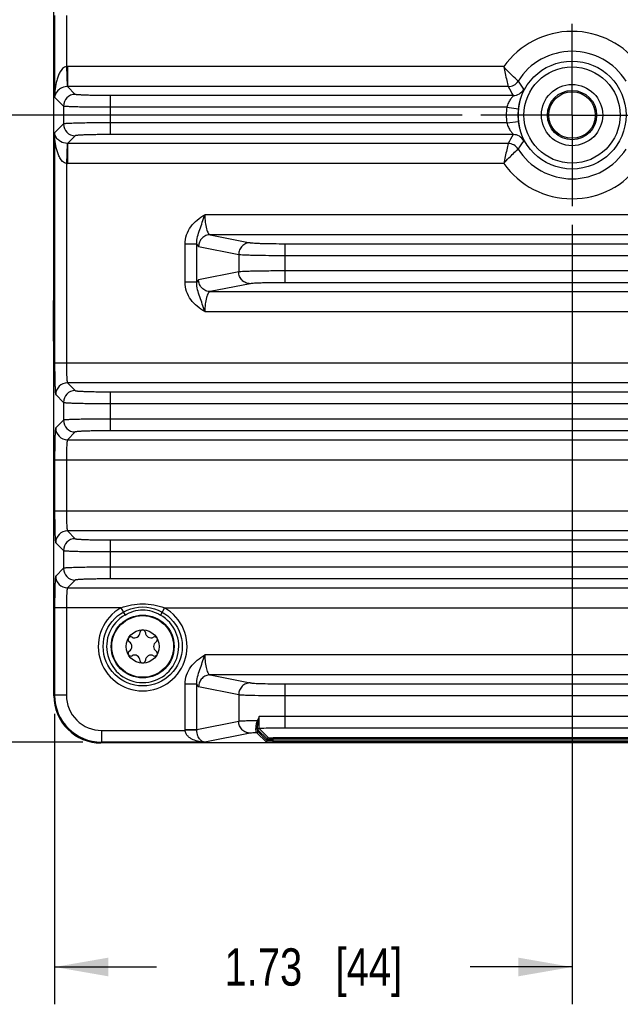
# Model space of a CAD drawing. Header units: inches. Extents: x 0 to 34, y 0 to 22.
# Tile 3 of 133: x 4.4 to 6.4, y 7.4 to 10.7. Entities that reach past the tile are written whole.
import ezdxf

# ---------------------------------------------------------------- set-up
doc = ezdxf.new("R2010")
doc.units = ezdxf.units.IN
doc.header["$LTSCALE"] = 1.87
doc.header["$MEASUREMENT"] = 0
doc.linetypes.add('CENTER', pattern=[0.6, 0.375, -0.075, 0.075, -0.075])
doc.layers.get('0').update_dxf_attribs({"linetype": 'CONTINUOUS'})
for name, color, linetype in [('02___PRT_ALL_AXES', 7, 'CONTINUOUS'), ('COSMETIC', 7, 'CONTINUOUS'), ('DIMENSIONS', 7, 'CONTINUOUS')]:
    doc.layers.add(name, color=color, linetype=linetype)
doc.styles.get("Standard").update_dxf_attribs({"font": 'txt', "width": 0.8})
doc.dimstyles.new('DIMSTYLE_2', dxfattribs={"dimtxt": 0.125, "dimasz": 0.18, "dimexe": 0.125, "dimexo": 0.0625, "dimgap": 0.0625, "dimtad": 0, "dimtih": 1, "dimtoh": 1, "dimzin": 4, "dimdsep": 46, "dimtxsty": 'STANDARD', "dimblk": '_FILLED', "dimblk1": '_FILLED', "dimblk2": '_FILLED', "dimcen": 0.09, "dimadec": 0, "dimazin": 0, "dimtp": 0.01, "dimtm": 0.01, "dimtfac": 1, "dimtofl": 0, "dimtmove": 0, "dimatfit": 3, "dimldrblk": '_FILLED', "dimfxl": 1, "dimtolj": 1, "dimtzin": 4, "dimarcsym": 0})

# ---------------------------------------------------------------- blocks, each defined once
blk = doc.blocks.new('_FILLED')
at = {"color": 0, "linetype": 'BYBLOCK'}
blk.add_solid([(0, 0), (-1, 0.174), (-1, -0.174)], dxfattribs=at)
blk = doc.blocks.new('*D4')
at = {"layer": 'DIMENSIONS', "color": 2, "linetype": 'CONTINUOUS'}
for p, q in [((6.2197, 10.0384), (6.2197, 7.4276)), ((4.4879, 8.4003), (4.4879, 7.4276)), ((4.4879, 7.5526), (4.8288, 7.5526)), ((6.2197, 7.5526), (5.8788, 7.5526))]:
    blk.add_line(p, q, dxfattribs=at)
at = {"layer": 'DIMENSIONS', "color": 2, "linetype": 'CONTINUOUS', "xscale": 0.18, "yscale": 0.18, "zscale": 0.18}
for p, rotation in [((4.4879, 7.5526), 180), ((6.2197, 7.5526), 359.9966240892)]:
    blk.add_blockref('_FILLED', p, dxfattribs=dict(at, rotation=rotation))
at = {"layer": 'DIMENSIONS', "color": 2, "linetype": 'CONTINUOUS', "insert": (5.3538, 7.6151), "char_height": 0.125, "width": 0.925, "attachment_point": 2, "line_spacing_factor": 0.9}
blk.add_mtext('1.73{\\Ftxt.shx;\\W1.000000;\\H0.125000; }[44]', dxfattribs=at)
blk = doc.blocks.new('*D5')
at = {"layer": 'DIMENSIONS', "color": 2, "linetype": 'CONTINUOUS'}
for p, q in [((5.8522, 10.4059), (3.6097, 10.4059)), ((3.7347, 10.4059), (3.7347, 9.5744)), ((3.7347, 8.3054), (3.7347, 9.3244)), ((4.5828, 8.3054), (3.6097, 8.3054))]:
    blk.add_line(p, q, dxfattribs=at)
at = {"layer": 'DIMENSIONS', "color": 2, "linetype": 'CONTINUOUS', "xscale": 0.18, "yscale": 0.18, "zscale": 0.18}
for p, rotation in [((3.7347, 10.4059), 89.998321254), ((3.7347, 8.3054), 270)]:
    blk.add_blockref('_FILLED', p, dxfattribs=dict(at, rotation=rotation))
at = {"layer": 'DIMENSIONS', "color": 2, "linetype": 'CONTINUOUS', "insert": (3.7347, 9.5119), "char_height": 0.125, "width": 1.125, "attachment_point": 2, "line_spacing_factor": 0.9}
blk.add_mtext('2.10{\\Ftxt.shx;\\W1.000000;\\H0.125000; }[53.4]', dxfattribs=at)

msp = doc.modelspace()

# ---------------------------------------------------------------- linework, layer by layer
at = {"color": 7, "linetype": 'CONTINUOUS'}
for p, q in [((4.4857, 9.0407), (4.4857, 12.1263)), ((4.4879, 10.7398), (4.4879, 10.4654)), ((4.5273, 10.7398), (4.5273, 10.568)), ((4.5273, 10.568), (4.5295, 10.5012)), ((4.5309, 10.5681), (4.5309, 10.5012)), ((5.991, 10.568), (4.5309, 10.5681)), ((4.5568, 10.4752), (4.5309, 10.5012)), ((6.0058, 10.5011), (4.5309, 10.5012)), ((4.5175, 10.4358), (4.4879, 10.4654)), ((4.6749, 10.3406), (4.6749, 10.4712)), ((6.023, 10.4712), (4.6749, 10.4712)), ((4.5175, 10.4358), (4.5175, 10.376)), ((6.0011, 10.4318), (4.6749, 10.4319)), ((6.0011, 10.4318), (6.0402, 10.4272)), ((4.5175, 10.376), (4.4879, 10.3464)), ((6.0011, 10.3799), (4.6749, 10.3799)), ((6.0011, 10.3799), (6.0402, 10.3846)), ((4.4879, 10.3464), (4.4879, 9.5759)), ((4.5568, 10.3366), (4.5309, 10.3106)), ((6.023, 10.3406), (4.6749, 10.3406)), ((4.5295, 10.3107), (4.5273, 10.2438)), ((4.5309, 10.3106), (4.5309, 10.2437)), ((6.0058, 10.3106), (4.5309, 10.3106)), ((4.5273, 10.2438), (4.5273, 9.5759)), ((5.9911, 10.2437), (4.5309, 10.2437)), ((7.4488, 10.072), (4.9907, 10.072)), ((5.0088, 10.0051), (5.1429, 9.9785)), ((7.4307, 10.0051), (5.0088, 10.0051)), ((4.9246, 9.8457), (4.9246, 9.974)), ((4.9634, 9.974), (4.9246, 9.974)), ((4.9634, 9.8456), (4.9634, 9.974)), ((4.97, 9.9658), (5.1041, 9.9392)), ((5.2592, 9.8445), (5.2592, 9.9751)), ((5.2592, 9.9751), (7.1803, 9.9751)), ((5.1041, 9.9392), (5.1041, 9.8805)), ((5.2592, 9.9358), (7.1803, 9.9358)), ((4.4847, 9.6756), (4.4857, 9.897)), ((5.1041, 9.8805), (4.97, 9.8539)), ((7.1803, 9.8838), (5.2592, 9.8839)), ((4.9634, 9.8457), (4.9246, 9.8457)), ((5.1429, 9.8411), (5.0088, 9.8146)), ((7.1803, 9.8445), (5.2592, 9.8445)), ((5.0088, 9.8146), (7.4307, 9.8145)), ((4.9907, 9.7477), (7.4488, 9.7477)), ((4.4857, 9.6205), (4.4847, 9.6756)), ((4.4847, 9.6756), (4.4857, 9.6756)), ((4.4879, 9.5759), (7.9515, 9.5759)), ((4.5308, 9.509), (4.5568, 9.4831)), ((7.9086, 9.509), (4.5308, 9.509)), ((4.4915, 9.4697), (4.5175, 9.4437)), ((4.6749, 9.3485), (4.6749, 9.4791)), ((4.6749, 9.4791), (7.7646, 9.479)), ((4.5175, 9.4437), (4.5175, 9.3838)), ((4.6749, 9.4397), (7.7646, 9.4397)), ((4.5175, 9.3838), (4.4915, 9.3579)), ((7.7646, 9.3878), (4.6749, 9.3878)), ((4.5568, 9.3445), (4.5308, 9.3185)), ((7.7646, 9.3484), (4.6749, 9.3485)), ((4.5308, 9.3185), (7.9086, 9.3185)), ((4.4879, 9.2516), (4.4879, 9.0799)), ((4.4879, 9.2516), (7.9515, 9.2516)), ((4.5273, 9.2516), (4.5273, 9.0799)), ((4.4879, 9.0799), (7.9515, 9.0798)), ((4.4856, 8.4604), (4.4856, 9.0407)), ((4.5308, 9.013), (4.5568, 8.987)), ((7.9086, 9.0129), (4.5308, 9.013)), ((4.4915, 8.9736), (4.5175, 8.9476)), ((4.6749, 8.983), (7.7646, 8.983)), ((4.6749, 8.8524), (4.6749, 8.983)), ((4.5175, 8.9476), (4.5175, 8.8878)), ((4.6749, 8.9437), (7.7646, 8.9436)), ((4.5175, 8.8878), (4.4915, 8.8618)), ((7.7646, 8.8917), (4.6749, 8.8918)), ((4.5568, 8.8484), (4.5308, 8.8224)), ((7.7646, 8.8524), (4.6749, 8.8524)), ((4.5308, 8.8224), (7.9086, 8.8224)), ((4.7099, 8.7556), (4.4879, 8.7556)), ((4.4879, 8.7556), (4.4879, 8.4628)), ((4.5273, 8.7556), (4.5273, 8.4628)), ((4.7099, 8.7556), (4.7235, 8.7313)), ((4.8556, 8.7556), (4.8419, 8.7313)), ((4.8556, 8.7556), (7.5838, 8.7555)), ((7.4487, 8.5977), (4.9907, 8.5977)), ((5.0088, 8.5308), (5.1429, 8.5043)), ((7.4306, 8.5308), (5.0088, 8.5308)), ((4.9634, 8.4997), (4.9246, 8.4997)), ((4.9246, 8.347), (4.9246, 8.4997)), ((4.9634, 8.347), (4.9634, 8.4997)), ((4.97, 8.4915), (5.1041, 8.4649)), ((5.2592, 8.5009), (7.1802, 8.5008)), ((5.2592, 8.3527), (5.2592, 8.5009)), ((4.4879, 8.4628), (4.4856, 8.4604)), ((4.5273, 8.4628), (4.4879, 8.4628)), ((5.1041, 8.4649), (5.1041, 8.3749)), ((5.2592, 8.4615), (7.1802, 8.4615)), ((5.1695, 8.3758), (5.1698, 8.3772)), ((5.1698, 8.3772), (5.1726, 8.3914)), ((7.1802, 8.392), (5.2592, 8.392)), ((4.6453, 8.3447), (4.9246, 8.3447)), ((4.6453, 8.3447), (4.6453, 8.3054)), ((4.9634, 8.347), (4.9246, 8.347)), ((4.9634, 8.3459), (4.9246, 8.3447)), ((5.1041, 8.3749), (4.9634, 8.347)), ((5.1994, 8.3164), (5.1683, 8.3474)), ((5.2033, 8.3203), (5.1722, 8.3514)), ((7.1802, 8.3527), (5.2592, 8.3527)), ((5.1429, 8.3355), (4.9907, 8.3054)), ((5.1954, 8.3065), (5.1647, 8.3373)), ((5.1994, 8.3105), (5.1686, 8.3412)), ((5.1994, 8.3105), (5.1994, 8.3164)), ((7.2204, 8.3198), (5.219, 8.3198)), ((5.219, 8.3057), (5.219, 8.3198)), ((7.2204, 8.3158), (5.219, 8.3159)), ((4.6453, 8.3054), (4.6429, 8.303)), ((7.7965, 8.303), (4.6429, 8.303)), ((4.9907, 8.3054), (4.6453, 8.3054)), ((5.2026, 8.306), (5.2102, 8.3058)), ((5.219, 8.3097), (5.2077, 8.3098)), ((5.219, 8.3097), (7.2204, 8.3097)), ((5.219, 8.3057), (7.2204, 8.3057))]:
    msp.add_line(p, q, dxfattribs=at)
for centre, radius in [((6.2197, 10.4059), 0.1807), ((6.2197, 10.4059), 0.161), ((6.2197, 10.4059), 0.1025), ((6.2197, 10.4059), 0.0824), ((6.2197, 10.4059), 0.0779), ((4.7827, 8.6261), 0.1053), ((4.7827, 8.6261), 0.1033), ((4.7827, 8.6261), 0.0555)]:
    msp.add_circle(centre, radius, dxfattribs=at)
for centre, radius, start, end in [((6.2197, 10.4059), 0.2803, 35.3402, 144.6606), ((6.2197, 10.4059), 0.2135, 32.173, 147.8257), ((4.5309, 10.4619), 0.1062, 89.999, 91.9277), ((4.5308, 10.4617), 0.0395, 89.8818, 91.8108), ((6.0057, 10.5405), 0.0394, 270.0365, 327.7923), ((6.848, 10.9659), 0.9619, 208.8889, 210.9483), ((6.023, 10.5106), 0.0394, 270.0399, 331.9587), ((6.6018, 10.8818), 0.6692, 212.7689, 215.6147), ((4.5569, 10.4358), 0.0394, 90.0831, 179.9156), ((6.2197, 10.4059), 0.2202, 173.2291, 186.7696), ((6.2197, 10.4059), 0.1808, 173.2291, 186.7696), ((4.5569, 10.376), 0.0394, 180.082, 269.9167), ((6.8249, 9.8591), 0.9353, 149.0209, 151.1387), ((6.023, 10.3012), 0.0394, 28.0468, 89.9615), ((4.5308, 10.3501), 0.0395, 268.1874, 270.1174), ((6.0057, 10.2712), 0.0394, 32.2065, 89.9624), ((6.6018, 9.93), 0.6692, 144.3838, 147.2296), ((6.2197, 10.4059), 0.2135, 212.173, 327.8257), ((4.5309, 10.3501), 0.1064, 268.0691, 269.9993), ((6.2197, 10.4059), 0.2803, 215.3402, 324.6606), ((4.5309, 9.4696), 0.0394, 90.0831, 179.9156), ((4.5569, 9.4437), 0.0394, 90.0831, 179.9156), ((4.5569, 9.3839), 0.0394, 180.082, 269.9167), ((4.5309, 9.3579), 0.0394, 180.082, 269.9167), ((4.5309, 8.9736), 0.0394, 90.0831, 179.9156), ((4.5569, 8.9476), 0.0394, 90.0831, 179.9156), ((4.5569, 8.8878), 0.0394, 180.082, 269.9167), ((4.5309, 8.8618), 0.0394, 180.082, 269.9167), ((4.7827, 8.6261), 0.1486, 119.3648, 60.6338), ((4.7827, 8.6261), 0.1208, 119.3648, 60.6338), ((4.7827, 8.6723), 0.00906, 1.6303, 178.3697), ((4.7427, 8.6492), 0.00906, 61.6303, 238.3697), ((4.7284, 8.6261), 0.0181, 301.6303, 58.3697), ((4.7556, 8.6731), 0.0181, 241.6303, 358.3697), ((4.8099, 8.6731), 0.0181, 181.6303, 298.3697), ((4.8228, 8.6492), 0.00906, 301.6303, 118.3697), ((4.837, 8.6261), 0.0181, 121.6303, 238.3697), ((4.7427, 8.6029), 0.00906, 121.6303, 298.3697), ((4.8228, 8.6029), 0.00906, 241.6303, 58.3697), ((4.7556, 8.579), 0.0181, 1.6303, 118.3697), ((4.7827, 8.5798), 0.00906, 181.6303, 358.3697), ((4.8099, 8.579), 0.0181, 61.6303, 178.3697), ((4.6429, 8.4604), 0.1574, 179.992, 270.0067), ((4.6453, 8.4628), 0.1574, 180.0103, 269.9884), ((4.6453, 8.4627), 0.118, 179.9858, 270.0129), ((5.5034, 8.2111), 0.3762, 153.5296, 153.7543), ((5.258, 2.998), 5.394, 89.9874, 90.9076), ((5.0022, 8.347), 0.0776, 179.9989, 181.6776), ((5.0011, 8.3468), 0.0377, 179.6576, 181.3844), ((5.1723, 8.3474), 0.00394, 90.0658, 179.9329), ((5.1647, 8.3412), 0.00394, 270.0658, 359.9329), ((5.1954, 8.3105), 0.00394, 270.0658, 359.9329), ((5.2033, 8.3164), 0.00394, 90.0658, 179.9329), ((5.2189, 8.9303), 0.6246, 269.2063, 270.0159)]:
    msp.add_arc(centre, radius, start, end, dxfattribs=at)
for points, knots in [([(4.5273, 10.568), (4.5177, 10.5671), (4.5068, 10.5532), (4.4994, 10.536), (4.4936, 10.5176), (4.4893, 10.494), (4.4881, 10.4749), (4.4879, 10.4654)], [0, 0, 0, 0, 0.25036, 0.376505, 0.501891, 0.751331, 1, 1, 1, 1]), ([(6.0391, 10.5195), (6.0376, 10.5209), (6.021, 10.5365), (6.005, 10.5527), (5.991, 10.568)], [0, 0, 0, 0, 0.087243, 1, 1, 1, 1]), ([(5.991, 10.568), (5.9944, 10.5526), (5.9991, 10.5303), (6.0042, 10.508), (6.0058, 10.5011)], [0, 0, 0, 0, 0.690795, 1, 1, 1, 1]), ([(4.5295, 10.5011), (4.5218, 10.5009), (4.5092, 10.4971), (4.494, 10.4842), (4.4887, 10.4725), (4.4879, 10.4654)], [0, 0, 0, 0, 0.390934, 0.635219, 1, 1, 1, 1]), ([(6.0577, 10.4921), (6.0578, 10.4919), (6.0577, 10.4914), (6.0575, 10.4904), (6.0569, 10.4889), (6.0558, 10.4859), (6.0539, 10.481), (6.0511, 10.4736), (6.048, 10.4642), (6.0448, 10.4532), (6.0421, 10.4406), (6.0407, 10.4318), (6.0402, 10.4272)], [0, 0, 0, 0, 0.007081, 0.022232, 0.045685, 0.077346, 0.164702, 0.28278, 0.429425, 0.601607, 0.794647, 1, 1, 1, 1]), ([(4.6749, 10.4712), (4.6674, 10.4712), (4.6526, 10.4712), (4.6312, 10.4715), (4.6113, 10.4718), (4.5938, 10.4723), (4.581, 10.4728), (4.5724, 10.4733), (4.5673, 10.4736), (4.5632, 10.474), (4.5601, 10.4743), (4.5581, 10.4747), (4.5571, 10.4749), (4.5568, 10.4752)], [0, 0, 0, 0, 0.190637, 0.374308, 0.544185, 0.694096, 0.818526, 0.869736, 0.912964, 0.947829, 0.974033, 0.991386, 1, 1, 1, 1]), ([(6.023, 10.4712), (6.0231, 10.4711), (6.0228, 10.4706), (6.0224, 10.47), (6.0215, 10.4688), (6.0198, 10.4667), (6.0171, 10.4634), (6.0136, 10.4587), (6.0099, 10.453), (6.0063, 10.4466), (6.0033, 10.4395), (6.0017, 10.4345), (6.0011, 10.4318)], [0, 0, 0, 0, 0.007856, 0.027642, 0.059042, 0.100723, 0.208438, 0.340257, 0.489276, 0.651231, 0.822857, 1, 1, 1, 1]), ([(4.6749, 10.4319), (4.6649, 10.4319), (4.6452, 10.4319), (4.6166, 10.4321), (4.5901, 10.4325), (4.5668, 10.4329), (4.5497, 10.4334), (4.5382, 10.4339), (4.5314, 10.4343), (4.526, 10.4346), (4.5219, 10.435), (4.5192, 10.4354), (4.5178, 10.4356), (4.5175, 10.4358)], [0, 0, 0, 0, 0.190755, 0.374541, 0.544522, 0.69452, 0.819009, 0.870232, 0.913453, 0.948288, 0.974431, 0.991668, 1, 1, 1, 1]), ([(4.6749, 10.3799), (4.6649, 10.3799), (4.6452, 10.3799), (4.6166, 10.3797), (4.5901, 10.3793), (4.5668, 10.3788), (4.5497, 10.3783), (4.5382, 10.3779), (4.5314, 10.3775), (4.526, 10.3772), (4.5219, 10.3768), (4.5192, 10.3764), (4.5178, 10.3762), (4.5175, 10.376)], [0, 0, 0, 0, 0.190755, 0.374541, 0.544522, 0.69452, 0.819009, 0.870232, 0.913453, 0.948287, 0.974431, 0.991668, 1, 1, 1, 1]), ([(6.0011, 10.3799), (6.0017, 10.3773), (6.0033, 10.3722), (6.0063, 10.3651), (6.0099, 10.3587), (6.0136, 10.3531), (6.0171, 10.3484), (6.0198, 10.3451), (6.0215, 10.343), (6.0224, 10.3418), (6.0228, 10.3412), (6.0231, 10.3407), (6.023, 10.3406)], [0, 0, 0, 0, 0.177144, 0.348764, 0.510721, 0.659743, 0.791551, 0.89929, 0.940976, 0.972367, 0.992142, 1, 1, 1, 1]), ([(6.0402, 10.3846), (6.0407, 10.38), (6.0421, 10.3711), (6.0448, 10.3586), (6.048, 10.3475), (6.0511, 10.3382), (6.0539, 10.3308), (6.0558, 10.3258), (6.0569, 10.3229), (6.0575, 10.3213), (6.0577, 10.3204), (6.0578, 10.3198), (6.0577, 10.3197)], [0, 0, 0, 0, 0.205344, 0.398378, 0.570568, 0.717207, 0.835266, 0.92264, 0.954314, 0.977767, 0.992915, 1, 1, 1, 1]), ([(4.5273, 10.2438), (4.5177, 10.2447), (4.5069, 10.2586), (4.4994, 10.2757), (4.4936, 10.2942), (4.4893, 10.3177), (4.4881, 10.3369), (4.4879, 10.3464)], [0, 0, 0, 0, 0.249859, 0.376053, 0.501519, 0.751142, 1, 1, 1, 1]), ([(4.5295, 10.3107), (4.5219, 10.3109), (4.5092, 10.3147), (4.494, 10.3275), (4.4887, 10.3393), (4.4879, 10.3464)], [0, 0, 0, 0, 0.390235, 0.6349, 1, 1, 1, 1]), ([(4.6749, 10.3406), (4.6674, 10.3406), (4.6526, 10.3405), (4.6312, 10.3403), (4.6113, 10.34), (4.5938, 10.3395), (4.581, 10.339), (4.5724, 10.3385), (4.5673, 10.3382), (4.5632, 10.3378), (4.5601, 10.3375), (4.5581, 10.3371), (4.5571, 10.3369), (4.5568, 10.3366)], [0, 0, 0, 0, 0.190637, 0.374308, 0.544185, 0.694096, 0.818525, 0.869734, 0.912962, 0.947828, 0.974033, 0.991387, 1, 1, 1, 1]), ([(6.0058, 10.3106), (6.0042, 10.3037), (5.9991, 10.2815), (5.9944, 10.2591), (5.991, 10.2437)], [0, 0, 0, 0, 0.309202, 1, 1, 1, 1]), ([(5.991, 10.2437), (5.9967, 10.25), (6.0124, 10.2665), (6.0286, 10.2825), (6.0391, 10.2922)], [0, 0, 0, 0, 0.37181, 1, 1, 1, 1]), ([(4.9246, 9.974), (4.9246, 9.9843), (4.9282, 10.0051), (4.9429, 10.0327), (4.9646, 10.0553), (4.9818, 10.0667), (4.9907, 10.072)], [0, 0, 0, 0, 0.24992, 0.499775, 0.749753, 1, 1, 1, 1]), ([(4.9634, 9.974), (4.9625, 9.9906), (4.9712, 10.0152), (4.9824, 10.0471), (4.9878, 10.0636), (4.9907, 10.072)], [0, 0, 0, 0, 0.48884, 0.738204, 1, 1, 1, 1]), ([(4.9907, 10.072), (4.9907, 10.0635), (4.9915, 10.0477), (4.9946, 10.0292), (4.9985, 10.0173), (5.0018, 10.0101), (5.0059, 10.0055), (5.0088, 10.0051)], [0, 0, 0, 0, 0.35582, 0.659901, 0.780571, 0.876839, 1, 1, 1, 1]), ([(5.0088, 10.0051), (5.0038, 10.0051), (4.9936, 10.003), (4.9807, 9.9942), (4.9721, 9.9811), (4.9701, 9.9709), (4.97, 9.9658)], [0, 0, 0, 0, 0.248106, 0.497614, 0.748516, 1, 1, 1, 1]), ([(4.9634, 9.974), (4.9643, 9.972), (4.9658, 9.9687), (4.9687, 9.966), (4.97, 9.9658)], [0, 0, 0, 0, 0.617203, 1, 1, 1, 1]), ([(5.1429, 9.9785), (5.1378, 9.9785), (5.1277, 9.9764), (5.1148, 9.9676), (5.1062, 9.9546), (5.1041, 9.9443), (5.1041, 9.9392)], [0, 0, 0, 0, 0.248106, 0.497614, 0.748516, 1, 1, 1, 1]), ([(5.1429, 9.9785), (5.1446, 9.9782), (5.1493, 9.9777), (5.1579, 9.9771), (5.1696, 9.9765), (5.1902, 9.9758), (5.2204, 9.9753), (5.2457, 9.9751), (5.2592, 9.9751)], [0, 0, 0, 0, 0.046138, 0.121067, 0.222594, 0.347697, 0.6529, 1, 1, 1, 1]), ([(5.1041, 9.9392), (5.1065, 9.9388), (5.1127, 9.9384), (5.1242, 9.9377), (5.1398, 9.9372), (5.1673, 9.9365), (5.2075, 9.9359), (5.2412, 9.9358), (5.2592, 9.9358)], [0, 0, 0, 0, 0.045995, 0.120875, 0.222395, 0.347522, 0.652804, 1, 1, 1, 1]), ([(5.2592, 9.8839), (5.2412, 9.8839), (5.2075, 9.8837), (5.1673, 9.8832), (5.1398, 9.8825), (5.1242, 9.8819), (5.1127, 9.8813), (5.1065, 9.8808), (5.1041, 9.8805)], [0, 0, 0, 0, 0.347196, 0.652478, 0.777605, 0.879125, 0.954005, 1, 1, 1, 1]), ([(5.1429, 9.8411), (5.1378, 9.8411), (5.1277, 9.8433), (5.1148, 9.852), (5.1062, 9.8651), (5.1041, 9.8754), (5.1041, 9.8805)], [0, 0, 0, 0, 0.248106, 0.497614, 0.748516, 1, 1, 1, 1]), ([(4.9907, 9.7477), (4.9818, 9.753), (4.9646, 9.7644), (4.9429, 9.7869), (4.9282, 9.8146), (4.9246, 9.8354), (4.9246, 9.8457)], [0, 0, 0, 0, 0.250246, 0.500221, 0.750073, 1, 1, 1, 1]), ([(4.9907, 9.7477), (4.9878, 9.7561), (4.9824, 9.7726), (4.9712, 9.8044), (4.9625, 9.8291), (4.9634, 9.8456)], [0, 0, 0, 0, 0.261794, 0.511159, 1, 1, 1, 1]), ([(4.97, 9.8539), (4.9687, 9.8536), (4.9658, 9.8509), (4.9643, 9.8477), (4.9634, 9.8456)], [0, 0, 0, 0, 0.382791, 1, 1, 1, 1]), ([(5.0088, 9.8146), (5.0038, 9.8146), (4.9936, 9.8167), (4.9807, 9.8255), (4.9721, 9.8385), (4.9701, 9.8488), (4.97, 9.8539)], [0, 0, 0, 0, 0.248106, 0.497614, 0.748516, 1, 1, 1, 1]), ([(5.2592, 9.8445), (5.2457, 9.8445), (5.2204, 9.8444), (5.1902, 9.8438), (5.1696, 9.8431), (5.1579, 9.8426), (5.1493, 9.8419), (5.1446, 9.8415), (5.1429, 9.8411)], [0, 0, 0, 0, 0.3471, 0.652303, 0.777406, 0.878933, 0.953862, 1, 1, 1, 1]), ([(5.0088, 9.8146), (5.0059, 9.8142), (5.0018, 9.8096), (4.9985, 9.8024), (4.9946, 9.7904), (4.9915, 9.772), (4.9907, 9.7562), (4.9907, 9.7477)], [0, 0, 0, 0, 0.123122, 0.219375, 0.340056, 0.6442, 1, 1, 1, 1]), ([(4.4879, 9.5759), (4.4879, 9.5692), (4.488, 9.5559), (4.4882, 9.5366), (4.4885, 9.5187), (4.4889, 9.503), (4.4894, 9.4914), (4.4898, 9.4837), (4.4901, 9.4791), (4.4904, 9.4754), (4.4907, 9.4726), (4.4911, 9.4709), (4.4913, 9.4699), (4.4915, 9.4697)], [0, 0, 0, 0, 0.190592, 0.374317, 0.544173, 0.694092, 0.818517, 0.869726, 0.912949, 0.947826, 0.97403, 0.991391, 1, 1, 1, 1]), ([(4.5273, 9.5759), (4.5273, 9.5676), (4.5274, 9.5554), (4.5278, 9.5399), (4.5282, 9.53), (4.5288, 9.5218), (4.5293, 9.5161), (4.5298, 9.5126), (4.5301, 9.5109), (4.5304, 9.5098), (4.5307, 9.5092), (4.5308, 9.509)], [0, 0, 0, 0, 0.37356, 0.543066, 0.692687, 0.816924, 0.911333, 0.946304, 0.972719, 0.990489, 1, 1, 1, 1]), ([(4.5568, 9.4831), (4.5571, 9.4828), (4.5581, 9.4826), (4.5601, 9.4822), (4.5632, 9.4818), (4.5673, 9.4815), (4.5724, 9.4811), (4.581, 9.4807), (4.5938, 9.4802), (4.6113, 9.4797), (4.6312, 9.4793), (4.6526, 9.4791), (4.6674, 9.4791), (4.6749, 9.4791)], [0, 0, 0, 0, 0.008613, 0.025967, 0.052172, 0.087038, 0.130266, 0.181475, 0.305904, 0.455815, 0.625692, 0.809363, 1, 1, 1, 1]), ([(4.5175, 9.4437), (4.5178, 9.4434), (4.5192, 9.4432), (4.5219, 9.4428), (4.526, 9.4425), (4.5314, 9.4421), (4.5382, 9.4418), (4.5497, 9.4413), (4.5668, 9.4408), (4.5901, 9.4403), (4.6166, 9.44), (4.6452, 9.4398), (4.6648, 9.4397), (4.6749, 9.4397)], [0, 0, 0, 0, 0.008332, 0.025569, 0.051713, 0.086547, 0.129768, 0.180991, 0.30548, 0.455478, 0.625459, 0.809245, 1, 1, 1, 1]), ([(4.6749, 9.3878), (4.6648, 9.3878), (4.6452, 9.3878), (4.6166, 9.3875), (4.5901, 9.3872), (4.5668, 9.3867), (4.5497, 9.3862), (4.5382, 9.3858), (4.5314, 9.3854), (4.526, 9.385), (4.5219, 9.3847), (4.5192, 9.3843), (4.5178, 9.3841), (4.5175, 9.3838)], [0, 0, 0, 0, 0.190755, 0.374541, 0.544522, 0.69452, 0.819009, 0.870232, 0.913453, 0.948287, 0.974431, 0.991668, 1, 1, 1, 1]), ([(4.4915, 9.3579), (4.4913, 9.3576), (4.4911, 9.3567), (4.4907, 9.3549), (4.4904, 9.3521), (4.4901, 9.3484), (4.4898, 9.3439), (4.4893, 9.3361), (4.4889, 9.3246), (4.4885, 9.3088), (4.4882, 9.291), (4.488, 9.2717), (4.4879, 9.2584), (4.4879, 9.2516)], [0, 0, 0, 0, 0.008609, 0.02597, 0.052174, 0.087051, 0.130274, 0.181483, 0.305908, 0.455827, 0.625683, 0.809408, 1, 1, 1, 1]), ([(4.6749, 9.3485), (4.6674, 9.3485), (4.6526, 9.3484), (4.6312, 9.3482), (4.6113, 9.3478), (4.5938, 9.3474), (4.581, 9.3469), (4.5724, 9.3464), (4.5673, 9.3461), (4.5632, 9.3457), (4.5601, 9.3454), (4.5581, 9.345), (4.5571, 9.3447), (4.5568, 9.3445)], [0, 0, 0, 0, 0.190637, 0.374308, 0.544185, 0.694096, 0.818525, 0.869734, 0.912962, 0.947828, 0.974033, 0.991387, 1, 1, 1, 1]), ([(4.5308, 9.3185), (4.5307, 9.3184), (4.5304, 9.3178), (4.5301, 9.3167), (4.5298, 9.3149), (4.5293, 9.3115), (4.5288, 9.3058), (4.5282, 9.2976), (4.5278, 9.2876), (4.5274, 9.2721), (4.5273, 9.26), (4.5273, 9.2516)], [0, 0, 0, 0, 0.009511, 0.027281, 0.053695, 0.088667, 0.183075, 0.307312, 0.456934, 0.62644, 1, 1, 1, 1]), ([(4.4879, 9.0799), (4.4879, 9.0731), (4.488, 9.0598), (4.4882, 9.0405), (4.4885, 9.0227), (4.4889, 9.0069), (4.4893, 8.9954), (4.4898, 8.9876), (4.4901, 8.983), (4.4904, 8.9794), (4.4907, 8.9766), (4.4911, 8.9748), (4.4913, 8.9738), (4.4915, 8.9736)], [0, 0, 0, 0, 0.190592, 0.374317, 0.544173, 0.694092, 0.818517, 0.869726, 0.912949, 0.947826, 0.97403, 0.991391, 1, 1, 1, 1]), ([(4.5273, 9.0799), (4.5273, 9.0715), (4.5274, 9.0593), (4.5278, 9.0438), (4.5282, 9.0339), (4.5288, 9.0257), (4.5293, 9.02), (4.5297, 9.0166), (4.5301, 9.0148), (4.5304, 9.0137), (4.5307, 9.0131), (4.5308, 9.013)], [0, 0, 0, 0, 0.37356, 0.543066, 0.692687, 0.816924, 0.911333, 0.946304, 0.972719, 0.990489, 1, 1, 1, 1]), ([(4.5568, 8.987), (4.5571, 8.9868), (4.5581, 8.9865), (4.5601, 8.9861), (4.5632, 8.9858), (4.5673, 8.9854), (4.5724, 8.9851), (4.581, 8.9846), (4.5938, 8.9841), (4.6113, 8.9836), (4.6311, 8.9833), (4.6526, 8.9831), (4.6673, 8.983), (4.6749, 8.983)], [0, 0, 0, 0, 0.008613, 0.025967, 0.052172, 0.087038, 0.130266, 0.181475, 0.305904, 0.455815, 0.625692, 0.809363, 1, 1, 1, 1]), ([(4.5175, 8.9476), (4.5178, 8.9474), (4.5192, 8.9472), (4.5219, 8.9468), (4.526, 8.9464), (4.5314, 8.9461), (4.5382, 8.9457), (4.5497, 8.9453), (4.5668, 8.9448), (4.5901, 8.9443), (4.6166, 8.9439), (4.6452, 8.9437), (4.6648, 8.9437), (4.6749, 8.9437)], [0, 0, 0, 0, 0.008332, 0.025569, 0.051713, 0.086547, 0.129768, 0.180991, 0.30548, 0.455478, 0.625459, 0.809245, 1, 1, 1, 1]), ([(4.6749, 8.8918), (4.6648, 8.8918), (4.6452, 8.8917), (4.6166, 8.8915), (4.5901, 8.8911), (4.5668, 8.8907), (4.5497, 8.8902), (4.5382, 8.8897), (4.5314, 8.8893), (4.526, 8.889), (4.5219, 8.8887), (4.5192, 8.8882), (4.5178, 8.888), (4.5175, 8.8878)], [0, 0, 0, 0, 0.190755, 0.374541, 0.544522, 0.69452, 0.819009, 0.870232, 0.913453, 0.948287, 0.974431, 0.991668, 1, 1, 1, 1]), ([(4.4915, 8.8618), (4.4913, 8.8616), (4.4911, 8.8606), (4.4907, 8.8588), (4.4904, 8.8561), (4.4901, 8.8524), (4.4898, 8.8478), (4.4893, 8.84), (4.4889, 8.8285), (4.4885, 8.8128), (4.4881, 8.7949), (4.488, 8.7756), (4.4879, 8.7623), (4.4879, 8.7556)], [0, 0, 0, 0, 0.008609, 0.02597, 0.052174, 0.087051, 0.130274, 0.181483, 0.305908, 0.455827, 0.625683, 0.809408, 1, 1, 1, 1]), ([(4.6749, 8.8524), (4.6673, 8.8524), (4.6526, 8.8524), (4.6311, 8.8521), (4.6113, 8.8518), (4.5938, 8.8513), (4.581, 8.8508), (4.5724, 8.8503), (4.5673, 8.85), (4.5632, 8.8496), (4.5601, 8.8493), (4.5581, 8.8489), (4.5571, 8.8487), (4.5568, 8.8484)], [0, 0, 0, 0, 0.190637, 0.374308, 0.544185, 0.694096, 0.818525, 0.869734, 0.912962, 0.947828, 0.974033, 0.991387, 1, 1, 1, 1]), ([(4.5308, 8.8224), (4.5307, 8.8223), (4.5304, 8.8217), (4.5301, 8.8206), (4.5297, 8.8188), (4.5293, 8.8154), (4.5288, 8.8097), (4.5282, 8.8015), (4.5278, 8.7916), (4.5274, 8.7761), (4.5273, 8.7639), (4.5273, 8.7556)], [0, 0, 0, 0, 0.009511, 0.027281, 0.053695, 0.088667, 0.183075, 0.307312, 0.456934, 0.62644, 1, 1, 1, 1]), ([(4.7099, 8.7556), (4.7331, 8.7638), (4.7827, 8.774), (4.8323, 8.7638), (4.8556, 8.7556)], [0, 0, 0, 0, 0.500009, 1, 1, 1, 1]), ([(4.7235, 8.7313), (4.7326, 8.7364), (4.7515, 8.7453), (4.7827, 8.7508), (4.8139, 8.7453), (4.8329, 8.7364), (4.8419, 8.7313)], [0, 0, 0, 0, 0.250215, 0.50002, 0.749802, 1, 1, 1, 1]), ([(4.9246, 8.4997), (4.9246, 8.51), (4.9282, 8.5308), (4.9429, 8.5584), (4.9646, 8.581), (4.9818, 8.5924), (4.9907, 8.5977)], [0, 0, 0, 0, 0.249874, 0.499723, 0.749719, 1, 1, 1, 1]), ([(4.9634, 8.4997), (4.9625, 8.5163), (4.9712, 8.541), (4.9824, 8.5728), (4.9878, 8.5893), (4.9907, 8.5977)], [0, 0, 0, 0, 0.488835, 0.738209, 1, 1, 1, 1]), ([(4.9907, 8.5977), (4.9907, 8.5892), (4.9915, 8.5734), (4.9946, 8.555), (4.9985, 8.543), (5.0018, 8.5358), (5.0059, 8.5312), (5.0088, 8.5308)], [0, 0, 0, 0, 0.355667, 0.65978, 0.780497, 0.876803, 1, 1, 1, 1]), ([(5.0088, 8.5308), (5.0037, 8.5308), (4.9936, 8.5287), (4.9807, 8.5199), (4.9721, 8.5069), (4.97, 8.4966), (4.97, 8.4915)], [0, 0, 0, 0, 0.248106, 0.497614, 0.748516, 1, 1, 1, 1]), ([(4.9634, 8.4997), (4.9643, 8.4977), (4.9657, 8.4945), (4.9686, 8.4917), (4.97, 8.4915)], [0, 0, 0, 0, 0.617138, 1, 1, 1, 1]), ([(5.1429, 8.5043), (5.1378, 8.5042), (5.1276, 8.5021), (5.1148, 8.4933), (5.1062, 8.4803), (5.1041, 8.47), (5.1041, 8.4649)], [0, 0, 0, 0, 0.248106, 0.497614, 0.748516, 1, 1, 1, 1]), ([(5.1429, 8.5043), (5.1446, 8.5039), (5.1493, 8.5034), (5.1579, 8.5028), (5.1696, 8.5023), (5.1902, 8.5016), (5.2204, 8.501), (5.2457, 8.5009), (5.2592, 8.5009)], [0, 0, 0, 0, 0.046138, 0.121067, 0.222594, 0.347697, 0.6529, 1, 1, 1, 1]), ([(5.1041, 8.4649), (5.1064, 8.4646), (5.1127, 8.4641), (5.1242, 8.4635), (5.1398, 8.4629), (5.1673, 8.4622), (5.2075, 8.4617), (5.2412, 8.4615), (5.2592, 8.4615)], [0, 0, 0, 0, 0.045995, 0.120875, 0.222395, 0.347522, 0.652804, 1, 1, 1, 1]), ([(5.166, 8.3775), (5.1586, 8.3773), (5.145, 8.377), (5.1271, 8.3764), (5.1139, 8.3758), (5.1067, 8.3753), (5.1041, 8.3749)], [0, 0, 0, 0, 0.36126, 0.654917, 0.870383, 1, 1, 1, 1]), ([(5.166, 8.3775), (5.164, 8.373), (5.1617, 8.3641), (5.1612, 8.355), (5.1615, 8.3508)], [0, 0, 0, 0, 0.543686, 1, 1, 1, 1]), ([(5.1722, 8.3514), (5.1723, 8.3516), (5.1724, 8.3525), (5.1725, 8.3544), (5.1725, 8.3575), (5.1725, 8.3619), (5.1725, 8.3677), (5.1725, 8.3777), (5.1726, 8.3857), (5.1726, 8.3914)], [0, 0, 0, 0, 0.019758, 0.065889, 0.142446, 0.252593, 0.397664, 0.575772, 1, 1, 1, 1]), ([(4.9907, 8.3054), (4.9841, 8.3055), (4.9707, 8.307), (4.9546, 8.312), (4.9425, 8.3184), (4.9341, 8.325), (4.9272, 8.3336), (4.9249, 8.341), (4.9246, 8.3447)], [0, 0, 0, 0, 0.239247, 0.481636, 0.605477, 0.732226, 0.863497, 1, 1, 1, 1]), ([(4.9907, 8.3054), (4.9878, 8.3056), (4.9817, 8.3077), (4.9733, 8.3149), (4.9658, 8.3278), (4.9636, 8.3392), (4.9634, 8.3459)], [0, 0, 0, 0, 0.162372, 0.356735, 0.618011, 1, 1, 1, 1]), ([(5.1429, 8.3355), (5.1378, 8.3355), (5.1276, 8.3377), (5.1148, 8.3464), (5.1062, 8.3595), (5.1041, 8.3698), (5.1041, 8.3749)], [0, 0, 0, 0, 0.248106, 0.497614, 0.748516, 1, 1, 1, 1]), ([(5.1615, 8.3508), (5.1627, 8.3504), (5.1653, 8.3503), (5.1673, 8.3524), (5.1674, 8.3535)], [0, 0, 0, 0, 0.545484, 1, 1, 1, 1]), ([(5.1647, 8.3373), (5.1643, 8.3374), (5.1635, 8.3387), (5.1628, 8.3412), (5.1621, 8.3455), (5.1617, 8.3488), (5.1615, 8.3508)], [0, 0, 0, 0, 0.094515, 0.278041, 0.575383, 1, 1, 1, 1]), ([(5.1674, 8.3535), (5.1672, 8.3567), (5.1675, 8.3642), (5.1686, 8.3716), (5.1695, 8.3758)], [0, 0, 0, 0, 0.436883, 1, 1, 1, 1]), ([(5.1686, 8.3412), (5.1684, 8.3414), (5.1682, 8.3426), (5.1679, 8.3448), (5.1676, 8.3486), (5.1674, 8.3517), (5.1674, 8.3535)], [0, 0, 0, 0, 0.077642, 0.256604, 0.55862, 1, 1, 1, 1]), ([(5.1683, 8.3474), (5.1682, 8.3476), (5.168, 8.3482), (5.1678, 8.3493), (5.1676, 8.3512), (5.1674, 8.3526), (5.1674, 8.3535)], [0, 0, 0, 0, 0.094475, 0.284558, 0.583171, 1, 1, 1, 1]), ([(5.2592, 8.3527), (5.2511, 8.3527), (5.2221, 8.3526), (5.1931, 8.3522), (5.1722, 8.3514)], [0, 0, 0, 0, 0.278899, 1, 1, 1, 1]), ([(5.1647, 8.3373), (5.1601, 8.3371), (5.1528, 8.3366), (5.1455, 8.336), (5.1429, 8.3355)], [0, 0, 0, 0, 0.634751, 1, 1, 1, 1]), ([(5.1994, 8.3164), (5.1995, 8.3163), (5.2001, 8.3163), (5.2013, 8.3161), (5.2031, 8.3161), (5.2066, 8.316), (5.212, 8.3159), (5.2166, 8.3159), (5.219, 8.3159)], [0, 0, 0, 0, 0.025544, 0.086498, 0.1809, 0.305359, 0.625365, 1, 1, 1, 1]), ([(5.2077, 8.3098), (5.2066, 8.3099), (5.2046, 8.31), (5.202, 8.31), (5.2004, 8.3103), (5.1995, 8.3103), (5.1994, 8.3105)], [0, 0, 0, 0, 0.403524, 0.714332, 0.916231, 1, 1, 1, 1]), ([(5.2033, 8.3203), (5.2034, 8.3202), (5.2039, 8.3202), (5.2048, 8.3201), (5.2063, 8.32), (5.2091, 8.3199), (5.2134, 8.3198), (5.2171, 8.3198), (5.219, 8.3198)], [0, 0, 0, 0, 0.025833, 0.086861, 0.181262, 0.305679, 0.625539, 1, 1, 1, 1]), ([(5.1954, 8.3065), (5.1956, 8.3064), (5.1963, 8.3064), (5.1977, 8.3062), (5.1999, 8.3061), (5.2016, 8.306), (5.2026, 8.306)], [0, 0, 0, 0, 0.08472, 0.284324, 0.593364, 1, 1, 1, 1])]:
    msp.add_open_spline(points, degree=3, knots=knots, dxfattribs=at)
for points in [[(5.1695, 8.3758), (5.1682, 8.3761), (5.1671, 8.3767), (5.166, 8.3775)], [(5.1726, 8.3914), (5.1708, 8.3871), (5.1688, 8.3829), (5.1667, 8.3788)]]:
    msp.add_open_spline(points, degree=3, dxfattribs=at)
at = {"layer": '02___PRT_ALL_AXES', "color": 7, "linetype": 'CENTER'}
for q in [(6.2197, 10.7109), (5.9147, 10.4059), (6.5247, 10.4059), (6.2197, 10.1009)]:
    msp.add_line((6.2197, 10.4059), q, dxfattribs=at)
at = {"layer": 'COSMETIC', "color": 7, "linetype": 'CONTINUOUS'}
msp.add_circle((4.7827, 8.6261), 0.1323, dxfattribs=at)

# ---------------------------------------------------------------- dimensions: what is measured, and where the dimension line sits
at = {"layer": 'DIMENSIONS', "color": 2, "linetype": 'CONTINUOUS'}
for base, p1, p2, angle, picture, middle in [((3.7347, 10.4059), (4.6453, 8.3054), (5.9147, 10.4059), 89.9993, '*D5', (3.7347, 9.4494)), ((6.2197, 7.5526), (4.4879, 8.4628), (6.2197, 10.1009), 359.9993, '*D4', (5.3538, 7.5526))]:
    dim = msp.add_linear_dim(base=base, p1=p1, p2=p2, angle=angle, dimstyle='DIMSTYLE_2', dxfattribs=at)
    dim.commit()
    dim.dimension.update_dxf_attribs({"geometry": picture, "text_midpoint": middle, "dimtype": 160})

doc.saveas('drawing.dxf')
